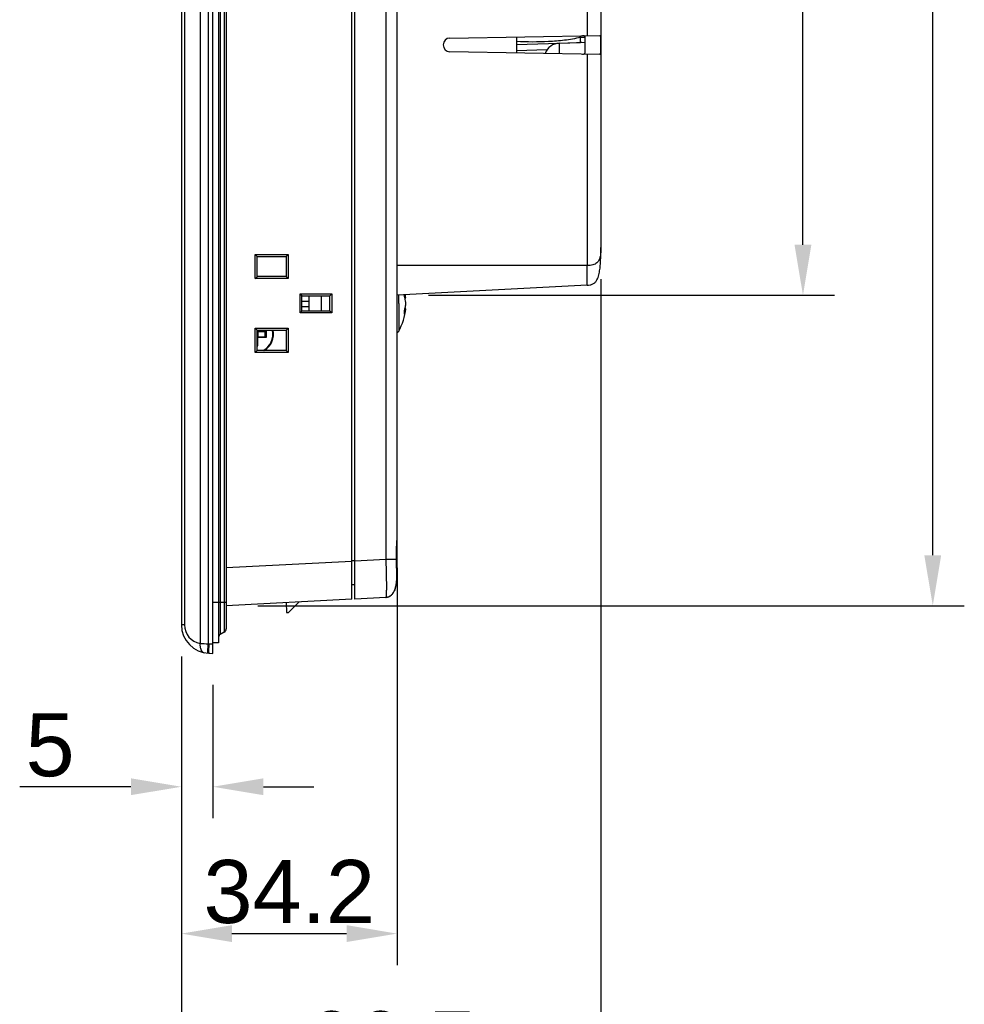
# Model space of a CAD drawing. Header units: millimetres. Extents: x 0 to 2577, y 0 to 841.
# Tile 54 of 68: x 2049 to 2199, y 305 to 461. Entities that reach past the tile are written whole.
import ezdxf

# ---------------------------------------------------------------- set-up
doc = ezdxf.new("R2010")
doc.units = ezdxf.units.MM
doc.layers.add('11_COMPONENTS', color=7, linetype='Continuous')
doc.styles.get("Standard").update_dxf_attribs({"font": 'ARIAL.TTF'})
doc.dimstyles.new('WALL', dxfattribs={"dimtxt": 10, "dimasz": 8, "dimexe": 5, "dimexo": 5, "dimgap": 1.5, "dimtad": 1, "dimtoh": 1, "dimdsep": 46, "dimtxsty": 'Standard', "dimcen": 0, "dimadec": 0, "dimazin": 0, "dimtp": 0.001, "dimtm": 0.001, "dimtfac": 1, "dimtofl": 0, "dimtmove": 0, "dimatfit": 3, "dimfxl": 1, "dimtolj": 1, "dimarcsym": 0})

# ---------------------------------------------------------------- blocks, each defined once
blk = doc.blocks.new('*D28')
at = {"color": 0, "lineweight": -2}
for p, q in [((2074.54, 360.38), (2074.54, 334.71)), ((2079.54, 355.86), (2079.54, 334.71)), ((2066.54, 339.71), (2048.91, 339.71)), ((2087.54, 339.71), (2095.54, 339.71))]:
    blk.add_line(p, q, dxfattribs=at)
at = {"color": 0}
for points in [[(2066.54, 341.05), (2066.54, 338.38), (2074.54, 339.71)], [(2087.54, 341.05), (2087.54, 338.38), (2079.54, 339.71)]]:
    blk.add_solid(points, dxfattribs=at)
at = {"layer": 'Defpoints', "color": 0}
for p in [(2074.54, 365.38), (2079.54, 360.86), (2074.54, 339.71)]:
    blk.add_point(p, dxfattribs=at)
at = {"color": 0, "insert": (2053.73, 346.3), "char_height": 10, "attachment_point": 5}
blk.add_mtext('\\A1;5', dxfattribs=at)
blk = doc.blocks.new('*D29')
at = {"color": 0, "lineweight": -2}
for p, q in [((2108.74, 374.43), (2108.74, 311.42)), ((2074.54, 360.38), (2074.54, 311.42)), ((2082.54, 316.42), (2100.74, 316.42))]:
    blk.add_line(p, q, dxfattribs=at)
at = {"color": 0}
for points in [[(2082.54, 317.76), (2082.54, 315.09), (2074.54, 316.42)], [(2100.74, 317.76), (2100.74, 315.09), (2108.74, 316.42)]]:
    blk.add_solid(points, dxfattribs=at)
at = {"layer": 'Defpoints', "color": 0}
for p in [(2108.74, 379.43), (2074.54, 365.38), (2108.74, 316.42)]:
    blk.add_point(p, dxfattribs=at)
at = {"color": 0, "insert": (2091.64, 323.03), "char_height": 10, "attachment_point": 5}
blk.add_mtext('\\A1;34.2', dxfattribs=at)
blk = doc.blocks.new('*D30')
at = {"color": 0, "lineweight": -2}
for p, q in [((2141.04, 420.23), (2141.04, 287.42)), ((2074.54, 355.38), (2074.54, 287.42)), ((2082.54, 292.42), (2133.04, 292.42))]:
    blk.add_line(p, q, dxfattribs=at)
at = {"color": 0}
for points in [[(2082.54, 293.75), (2082.54, 291.08), (2074.54, 292.42)], [(2133.04, 293.75), (2133.04, 291.08), (2141.04, 292.42)]]:
    blk.add_solid(points, dxfattribs=at)
at = {"layer": 'Defpoints', "color": 0}
for p in [(2141.04, 425.23), (2074.54, 360.38), (2141.04, 292.42)]:
    blk.add_point(p, dxfattribs=at)
at = {"color": 0, "insert": (2107.79, 299.02), "char_height": 10, "attachment_point": 5}
blk.add_mtext('\\A1;66.5', dxfattribs=at)
blk = doc.blocks.new('*D31')
at = {"color": 0, "lineweight": -2}
for p, q in [((2086.64, 614.3), (2198.66, 614.3)), ((2193.66, 376.42), (2193.66, 606.3)), ((2086.64, 368.42), (2198.66, 368.42))]:
    blk.add_line(p, q, dxfattribs=at)
at = {"color": 0}
for points in [[(2192.32, 606.3), (2194.99, 606.3), (2193.66, 614.3)], [(2192.32, 376.42), (2194.99, 376.42), (2193.66, 368.42)]]:
    blk.add_solid(points, dxfattribs=at)
at = {"layer": 'Defpoints', "color": 0}
for p in [(2081.64, 614.3), (2193.66, 614.3), (2081.64, 368.42)]:
    blk.add_point(p, dxfattribs=at)
at = {"color": 0, "insert": (2187.05, 491.36), "char_height": 10, "attachment_point": 5, "rotation": 90}
blk.add_mtext('\\A1;245.9', dxfattribs=at)
blk = doc.blocks.new('*D37')
at = {"color": 0, "lineweight": -2}
for p, q in [((2113.74, 565.06), (2178.08, 565.06)), ((2173.08, 425.66), (2173.08, 557.06)), ((2113.74, 417.66), (2178.08, 417.66))]:
    blk.add_line(p, q, dxfattribs=at)
at = {"color": 0}
for points in [[(2171.74, 557.06), (2174.41, 557.06), (2173.08, 565.06)], [(2171.74, 425.66), (2174.41, 425.66), (2173.08, 417.66)]]:
    blk.add_solid(points, dxfattribs=at)
at = {"layer": 'Defpoints', "color": 0}
for p in [(2108.74, 565.06), (2173.08, 565.06), (2108.74, 417.66)]:
    blk.add_point(p, dxfattribs=at)
at = {"color": 0, "insert": (2166.56, 488.96), "char_height": 10, "attachment_point": 5, "rotation": 90}
blk.add_mtext('\\A1;147.4', dxfattribs=at)

msp = doc.modelspace()

# ---------------------------------------------------------------- linework, layer by layer
at = {"layer": '11_COMPONENTS', "color": 7, "linetype": 'Continuous'}
for p, q in [((2079.541, 360.858), (2079.541, 621.858)), ((2077.5, 620.288), (2077.5, 362.427)), ((2078.762, 620.329), (2078.762, 362.386)), ((2080.441, 620.158), (2080.441, 362.558)), ((2080.691, 618.853), (2080.691, 363.863)), ((2081.341, 618.477), (2081.341, 364.238)), ((2074.541, 617.337), (2074.541, 365.378)), ((2075.042, 617.337), (2075.042, 365.378)), ((2081.641, 617.958), (2081.641, 364.758)), ((2101.541, 369.458), (2101.541, 613.257)), ((2102.041, 369.484), (2102.041, 613.231)), ((2108.741, 373.736), (2108.741, 608.979)), ((2106.95, 606.982), (2106.95, 375.733)), ((2141.041, 557.559), (2141.041, 425.228)), ((2138.855, 463.896), (2138.855, 458.82)), ((2117.105, 458.44), (2140.896, 458.855)), ((2127.676, 458.624), (2127.676, 456.091)), ((2127.676, 457.399), (2137.8, 457.752)), ((2134.454, 457.628), (2138.541, 457.77)), ((2134.454, 457.628), (2134.454, 455.973)), ((2138.541, 458.543), (2137.8, 458.543)), ((2137.8, 457.752), (2137.8, 458.543)), ((2138.02, 457.752), (2137.8, 457.752)), ((2138.541, 456.15), (2138.541, 458.565)), ((2140.896, 455.86), (2117.105, 456.275)), ((2132.503, 456.576), (2127.676, 456.407)), ((2138.855, 455.896), (2138.855, 422.358)), ((2086.247, 424.118), (2091.468, 424.118)), ((2086.247, 424.118), (2086.541, 423.824)), ((2086.247, 420.297), (2086.247, 424.118)), ((2086.541, 420.591), (2086.541, 423.824)), ((2086.541, 423.808), (2091.157, 423.808)), ((2091.141, 423.808), (2091.141, 420.608)), ((2091.468, 424.118), (2091.157, 423.808)), ((2091.468, 424.118), (2091.468, 420.297)), ((2138.855, 422.358), (2108.741, 422.358)), ((2086.247, 420.297), (2086.541, 420.591)), ((2091.468, 420.297), (2086.247, 420.297)), ((2091.157, 420.608), (2086.541, 420.608)), ((2091.468, 420.297), (2091.157, 420.608)), ((2138.855, 419.236), (2108.741, 417.658)), ((2093.347, 417.868), (2098.368, 417.868)), ((2093.347, 417.868), (2093.641, 417.574)), ((2093.347, 414.847), (2093.347, 417.868)), ((2093.641, 415.141), (2093.641, 417.574)), ((2093.641, 417.558), (2098.057, 417.558)), ((2094.741, 417.558), (2094.741, 415.158)), ((2096.706, 417.558), (2096.706, 415.158)), ((2098.041, 417.558), (2098.041, 415.158)), ((2098.368, 417.868), (2098.057, 417.558)), ((2098.368, 417.868), (2098.368, 414.847)), ((2108.995, 416.358), (2108.996, 417.671)), ((2110.099, 417.203), (2109.984, 417.193)), ((2094.741, 416.658), (2093.641, 416.658)), ((2093.641, 415.858), (2094.741, 415.858)), ((2108.995, 416.358), (2108.996, 411.964)), ((2110.099, 415.513), (2109.984, 415.523)), ((2093.347, 414.847), (2093.641, 415.141)), ((2098.368, 414.847), (2093.347, 414.847)), ((2098.057, 415.158), (2093.641, 415.158)), ((2098.368, 414.847), (2098.057, 415.158)), ((2086.247, 412.418), (2091.468, 412.418)), ((2086.247, 412.418), (2086.541, 412.124)), ((2086.247, 408.597), (2086.247, 412.418)), ((2091.468, 412.418), (2091.157, 412.108)), ((2091.468, 412.418), (2091.468, 408.597)), ((2086.541, 408.891), (2086.541, 412.124)), ((2086.541, 412.108), (2091.157, 412.108)), ((2087.844, 411.858), (2086.541, 411.858)), ((2086.541, 411.058), (2087.844, 411.058)), ((2086.65, 411.966), (2086.641, 411.958)), ((2086.641, 411.858), (2086.641, 411.058)), ((2086.65, 410.949), (2086.641, 410.958)), ((2086.65, 411.966), (2086.65, 412.108)), ((2086.65, 411.966), (2087.971, 411.966)), ((2087.971, 410.949), (2086.65, 410.949)), ((2086.65, 409.627), (2086.65, 410.949)), ((2087.841, 411.058), (2087.841, 411.858)), ((2087.971, 411.966), (2087.971, 410.949)), ((2091.141, 412.108), (2091.141, 408.908)), ((2086.65, 409.627), (2086.541, 409.627)), ((2086.247, 408.597), (2086.541, 408.891)), ((2091.468, 408.597), (2086.247, 408.597)), ((2091.157, 408.908), (2086.541, 408.908)), ((2091.468, 408.597), (2091.157, 408.908)), ((2108.682, 377.936), (2108.715, 378.586)), ((2108.638, 376.202), (2108.638, 376.358)), ((2101.541, 375.45), (2081.641, 374.407)), ((2102.041, 375.558), (2101.541, 375.558)), ((2106.95, 375.733), (2102.041, 375.476)), ((2108.64, 375.733), (2106.95, 375.733)), ((2108.645, 375.561), (2108.64, 375.733)), ((2108.667, 374.795), (2108.642, 375.886)), ((2108.684, 373.926), (2108.667, 374.795)), ((2108.686, 373.582), (2108.682, 373.856)), ((2108.695, 373.142), (2108.684, 373.926)), ((2102.041, 371.723), (2101.541, 371.731)), ((2108.694, 372.575), (2108.694, 372.577)), ((2108.697, 372.958), (2108.695, 373.142)), ((2108.698, 372.788), (2108.697, 372.958)), ((2108.697, 372.643), (2108.698, 372.658)), ((2108.697, 372.63), (2108.697, 372.643)), ((2108.697, 372.622), (2108.697, 372.63)), ((2108.698, 372.715), (2108.698, 372.788)), ((2108.698, 372.681), (2108.698, 372.715)), ((2108.698, 372.658), (2108.698, 372.681)), ((2079.541, 368.958), (2081.641, 368.958)), ((2101.541, 369.458), (2081.641, 368.415)), ((2091.152, 368.914), (2091.206, 367.358)), ((2091.548, 367.358), (2093.212, 369.022)), ((2106.95, 369.742), (2102.041, 369.484)), ((2106.95, 369.742), (2106.968, 369.743)), ((2091.206, 367.358), (2091.548, 367.358)), ((2075.042, 365.378), (2074.541, 365.378)), ((2081.341, 364.238), (2080.691, 363.863)), ((2078.884, 362.38), (2079.541, 362.357)), ((2080.441, 362.558), (2079.541, 362.558)), ((2078.884, 360.881), (2079.541, 360.858))]:
    msp.add_line(p, q, dxfattribs=at)
for points in [[(2108.638, 376.358), (2108.638, 376.534), (2108.64, 376.711), (2108.643, 376.888), (2108.648, 377.065), (2108.653, 377.242), (2108.659, 377.418), (2108.666, 377.593), (2108.674, 377.765), (2108.682, 377.936)], [(2108.715, 378.586), (2108.722, 378.738), (2108.728, 378.885), (2108.733, 379.027), (2108.737, 379.163), (2108.74, 379.294), (2108.741, 379.418)], [(2108.642, 375.886), (2108.64, 375.991), (2108.639, 376.097), (2108.638, 376.202)], [(2107.309, 369.804), (2107.42, 369.844), (2107.527, 369.893), (2107.63, 369.953), (2107.729, 370.022), (2107.822, 370.101), (2107.911, 370.189), (2107.994, 370.285), (2108.07, 370.387), (2108.141, 370.496), (2108.207, 370.611), (2108.267, 370.73), (2108.323, 370.855), (2108.374, 370.984), (2108.42, 371.116), (2108.463, 371.253), (2108.502, 371.392), (2108.537, 371.535), (2108.568, 371.681), (2108.597, 371.829), (2108.623, 371.981), (2108.645, 372.135), (2108.665, 372.293)], [(2108.665, 372.293), (2108.683, 372.453), (2108.694, 372.577)], [(2108.694, 372.577), (2108.695, 372.583), (2108.695, 372.589), (2108.696, 372.595), (2108.696, 372.6), (2108.696, 372.605), (2108.696, 372.609), (2108.697, 372.613), (2108.697, 372.622)], [(2106.968, 369.743), (2107.082, 369.754), (2107.196, 369.774), (2107.309, 369.804)]]:
    msp.add_lwpolyline(points, dxfattribs=at)
for centre, radius, start, end in [((2117.123, 457.358), 1.082, 91, 269), ((2134.541, 455.129), 2.5, 92, 159.31241), ((2133.987, 457.662), 3.913, 13.0199, 16.9111), ((2105.411, 417.76), 4.509, 356.12153, 359.48762), ((2105.642, 416.674), 4.489, 6.76549, 13.52952), ((2101.139, 416.357), 9.002, 5.38805, 8.74186), ((2101.141, 416.358), 9, 330.77534, 354.61231), ((2105.647, 416.042), 4.483, 341.97716, 353.22863), ((2101.066, 416.358), 9.035, 358.64497, 1.35503), ((2105.403, 414.958), 4.518, 0.00616, 3.87391), ((2105.46, 414.958), 4.46, 356.10122, 0.00241), ((2086.141, 411.458), 2.896, 298.28825, 12.97011), ((2086.141, 411.458), 3, 301.77614, 12.5149), ((2087.074, 412.824), 1.242, 314.3045, 315.75593), ((2087.075, 410.09), 1.242, 44.30204, 45.75347), ((2087.103, 412.796), 1.202, 315.7281, 316.2875), ((2087.103, 410.119), 1.202, 43.71932, 44.27872), ((2108.559, 412.208), 0.5, 291.35509, 330.77534), ((2087.508, 410.524), 1.241, 224.25438, 225.70595), ((2087.48, 410.496), 1.202, 225.72243, 226.28183), ((2132.596, 376.36), 23.964, 180.00478, 181.03562), ((2133.999, 376.383), 25.367, 181.03195, 181.32554), ((2134.828, 376.402), 26.196, 181.32469, 181.46274), ((1920.095, 370.637), 188.615, 0.97764, 1.49586), ((2092.211, 373.736), 16.53, 359.54773, 0.0012), ((2098.82, 373.444), 9.912, 354.10593, 354.97509), ((2106.866, 371.36), 1.621, 272.99763, 274.32749), ((2079.041, 365.378), 4.5, 180, 268), ((2078.042, 365.378), 3, 179.99999, 259.57803), ((2080.941, 363.43), 0.5, 120, 180), ((2081.041, 364.758), 0.6, 300, 0), ((2079.639, 408.972), 46.593, 267.36836, 268.9211), ((2078.989, 365.378), 3, 265.657, 267.99988)]:
    msp.add_arc(centre, radius, start, end, dxfattribs=at)
for points, knots in [([(2137.8, 458.543), (2136.977, 458.339), (2135.298, 458.061), (2131.918, 457.788), (2129.369, 457.803), (2127.676, 457.879)], [0, 0, 0, 0, 0.2501388, 0.5001629, 1, 1, 1, 1]), ([(2138.541, 458.565), (2138.541, 458.606), (2138.532, 458.688), (2138.435, 458.779), (2138.29, 458.806), (2138.183, 458.808), (2138.122, 458.807)], [0, 0, 0, 0, 0.2205354, 0.4190788, 0.6702319, 1, 1, 1, 1]), ([(2140.896, 458.855), (2140.91, 458.855), (2140.93, 458.828), (2140.943, 458.788), (2140.961, 458.713), (2140.975, 458.589), (2140.995, 458.319), (2141.006, 457.903), (2141.01, 457.358), (2141.006, 456.812), (2140.995, 456.397), (2140.975, 456.126), (2140.961, 456.002), (2140.943, 455.927), (2140.93, 455.887), (2140.91, 455.86), (2140.896, 455.86)], [0, 0, 0, 0, 0.0140482, 0.0264975, 0.0431479, 0.0889987, 0.1504587, 0.3107821, 0.4999987, 0.6892201, 0.84954, 0.9109997, 0.9568521, 0.9735025, 0.9859517, 1, 1, 1, 1]), ([(2138.122, 455.909), (2138.183, 455.908), (2138.29, 455.909), (2138.435, 455.936), (2138.532, 456.027), (2138.541, 456.109), (2138.541, 456.15)], [0, 0, 0, 0, 0.3296415, 0.580782, 0.7793382, 1, 1, 1, 1]), ([(2138.855, 419.236), (2139.015, 419.244), (2139.332, 419.282), (2139.782, 419.433), (2140.157, 419.709), (2140.423, 420.074), (2140.605, 420.475), (2140.77, 421.03), (2140.893, 421.742), (2140.973, 422.603), (2141.017, 423.469), (2141.038, 424.344), (2141.041, 424.931), (2141.041, 425.228)], [0, 0, 0, 0, 0.0679873, 0.1344736, 0.1990593, 0.2618074, 0.3235042, 0.3849329, 0.5069937, 0.6289231, 0.7512065, 0.8744661, 1, 1, 1, 1]), ([(2141.041, 425.228), (2141.041, 424.971), (2141.028, 424.574), (2140.972, 424.036), (2140.891, 423.61), (2140.765, 423.255), (2140.597, 422.979), (2140.316, 422.677), (2139.864, 422.466), (2139.325, 422.369), (2139.014, 422.355), (2138.855, 422.358)], [0, 0, 0, 0, 0.1820419, 0.2814114, 0.3833909, 0.4895607, 0.5469644, 0.611193, 0.7802828, 0.887042, 1, 1, 1, 1]), ([(2138.855, 419.236), (2138.857, 419.236), (2138.86, 419.243), (2138.863, 419.261), (2138.867, 419.307), (2138.871, 419.38), (2138.874, 419.484), (2138.876, 419.614), (2138.878, 419.771), (2138.879, 419.953), (2138.879, 420.24), (2138.878, 420.646), (2138.874, 421.179), (2138.867, 421.757), (2138.859, 422.155), (2138.855, 422.358)], [0, 0, 0, 0, 0.0016239, 0.0054169, 0.0200003, 0.0438969, 0.0769579, 0.1189533, 0.1694152, 0.2278153, 0.2936243, 0.4450193, 0.6177062, 0.8052024, 1, 1, 1, 1]), ([(2110.099, 416.572), (2110.09, 416.646), (2110.048, 416.944), (2109.978, 417.238), (2109.91, 417.455)], [0, 0, 0, 0, 0.2473896, 1, 1, 1, 1]), ([(2109.91, 415.263), (2109.933, 415.335), (2110.016, 415.625), (2110.073, 415.921), (2110.099, 416.145)], [0, 0, 0, 0, 0.2531316, 1, 1, 1, 1]), ([(2086.641, 411.958), (2086.63, 411.947), (2086.604, 411.921), (2086.571, 411.887), (2086.548, 411.865), (2086.541, 411.858)], [0, 0, 0, 0, 0.3306448, 0.780199, 1, 1, 1, 1]), ([(2086.641, 410.958), (2086.63, 410.969), (2086.604, 410.995), (2086.571, 411.028), (2086.548, 411.05), (2086.541, 411.058)], [0, 0, 0, 0, 0.3306448, 0.780199, 1, 1, 1, 1]), ([(2087.941, 411.935), (2087.932, 411.926), (2087.913, 411.909), (2087.89, 411.888), (2087.872, 411.874), (2087.86, 411.866), (2087.851, 411.86), (2087.846, 411.858), (2087.844, 411.858)], [0, 0, 0, 0, 0.312316, 0.6103512, 0.7442588, 0.8597652, 0.9477327, 1, 1, 1, 1]), ([(2087.941, 410.98), (2087.932, 410.989), (2087.913, 411.006), (2087.89, 411.027), (2087.872, 411.041), (2087.861, 411.05), (2087.851, 411.055), (2087.846, 411.058), (2087.844, 411.058)], [0, 0, 0, 0, 0.3120447, 0.6096242, 0.743259, 0.858778, 0.9471969, 1, 1, 1, 1]), ([(2086.541, 409.755), (2086.541, 409.753), (2086.544, 409.747), (2086.549, 409.738), (2086.557, 409.727), (2086.572, 409.709), (2086.592, 409.686), (2086.61, 409.667), (2086.619, 409.658)], [0, 0, 0, 0, 0.0528126, 0.1412081, 0.2567308, 0.3903677, 0.6879554, 1, 1, 1, 1]), ([(2108.632, 376.358), (2108.632, 376.94), (2108.668, 377.768), (2108.725, 378.793), (2108.741, 379.236), (2108.741, 379.434)], [0, 0, 0, 0, 0.5676596, 0.8074642, 1, 1, 1, 1]), ([(2106.95, 375.733), (2106.964, 375.345), (2106.988, 374.582), (2107.015, 373.473), (2107.032, 372.451), (2107.038, 371.671), (2107.036, 371.12), (2107.032, 370.771), (2107.025, 370.469), (2107.016, 370.218), (2107.004, 370.02), (2106.991, 369.878), (2106.976, 369.791), (2106.964, 369.753), (2106.955, 369.742), (2106.95, 369.742)], [0, 0, 0, 0, 0.1944408, 0.3815517, 0.5540554, 0.7053932, 0.7711787, 0.8295557, 0.880002, 0.9219985, 0.9550916, 0.9790791, 0.9938748, 0.9978939, 1, 1, 1, 1]), ([(2108.741, 373.736), (2108.741, 373.779), (2108.725, 373.837), (2108.694, 373.886), (2108.685, 373.898)], [0, 0, 0, 0, 0.737083, 1, 1, 1, 1]), ([(2108.694, 372.577), (2108.697, 372.606), (2108.695, 372.703), (2108.696, 372.902), (2108.691, 373.208), (2108.688, 373.446), (2108.686, 373.582)], [0, 0, 0, 0, 0.0873815, 0.2877802, 0.5951158, 1, 1, 1, 1]), ([(2108.741, 373.736), (2108.741, 373.584), (2108.736, 373.198), (2108.715, 372.813), (2108.695, 372.58)], [0, 0, 0, 0, 0.3939458, 1, 1, 1, 1]), ([(2108.68, 372.426), (2108.65, 372.14), (2108.566, 371.571), (2108.358, 370.877), (2108.078, 370.372), (2107.791, 370.044), (2107.417, 369.816), (2107.131, 369.755), (2106.988, 369.744)], [0, 0, 0, 0, 0.2502666, 0.5002607, 0.6253673, 0.7503382, 0.8751377, 1, 1, 1, 1]), ([(2077.5, 362.427), (2077.482, 362.253), (2077.486, 361.913), (2077.617, 361.452), (2077.864, 361.099), (2078.108, 360.974), (2078.227, 360.952)], [0, 0, 0, 0, 0.2953623, 0.5638717, 0.7959131, 1, 1, 1, 1]), ([(2078.762, 362.386), (2078.754, 362.289), (2078.74, 362.099), (2078.722, 361.822), (2078.708, 361.567), (2078.697, 361.344), (2078.691, 361.181), (2078.689, 361.073), (2078.689, 361.01), (2078.69, 360.961), (2078.692, 360.924), (2078.694, 360.905), (2078.697, 360.891), (2078.7, 360.891)], [0, 0, 0, 0, 0.194788, 0.3820236, 0.5545462, 0.7057615, 0.8298985, 0.8802892, 0.9222433, 0.9553597, 0.979367, 0.9941112, 1, 1, 1, 1]), ([(2078.884, 362.38), (2078.881, 362.282), (2078.875, 362.091), (2078.868, 361.814), (2078.864, 361.558), (2078.862, 361.334), (2078.863, 361.171), (2078.865, 361.063), (2078.868, 360.999), (2078.87, 360.951), (2078.874, 360.913), (2078.877, 360.894), (2078.881, 360.881), (2078.884, 360.881)], [0, 0, 0, 0, 0.1947111, 0.3819139, 0.5544359, 0.7056711, 0.8298371, 0.8802427, 0.9222107, 0.9553389, 0.9793555, 0.9941063, 1, 1, 1, 1])]:
    msp.add_open_spline(points, degree=3, knots=knots, dxfattribs=at)
msp.add_open_spline([(2108.64, 375.733), (2108.643, 375.737), (2108.645, 375.741), (2108.645, 375.745)], degree=3, dxfattribs=at)

# ---------------------------------------------------------------- dimensions: what is measured, and where the dimension line sits
at = {"color": 5}
dim = msp.add_linear_dim(base=(2193.656, 614.3), p1=(2081.641, 368.415), p2=(2081.641, 614.3), angle=90, text='245.9', dimstyle='WALL', dxfattribs=at)
dim.commit()
dim.dimension.update_dxf_attribs({"geometry": '*D31', "text_midpoint": (2193.656, 491.358), "dimtype": 160})
dim = msp.add_linear_dim(base=(2173.078, 565.058), p1=(2108.741, 417.658), p2=(2108.741, 565.058), angle=90, dimstyle='WALL', dxfattribs=at)
dim.commit()
dim.dimension.update_dxf_attribs({"geometry": '*D37', "text_midpoint": (2173.078, 488.957), "dimtype": 160})
for base, p1, p2, picture, middle in [((2141.041, 292.416), (2074.541, 360.378), (2141.041, 425.228), '*D30', (2107.791, 292.416)), ((2108.741, 316.424), (2074.541, 365.378), (2108.741, 379.434), '*D29', (2091.641, 316.424)), ((2074.541, 339.713), (2079.541, 360.858), (2074.541, 365.378), '*D28', (2053.726, 339.713))]:
    dim = msp.add_linear_dim(base=base, p1=p1, p2=p2, dimstyle='WALL', dxfattribs=at)
    dim.commit()
    dim.dimension.update_dxf_attribs({"geometry": picture, "text_midpoint": middle, "dimtype": 160})

doc.saveas('drawing.dxf')
